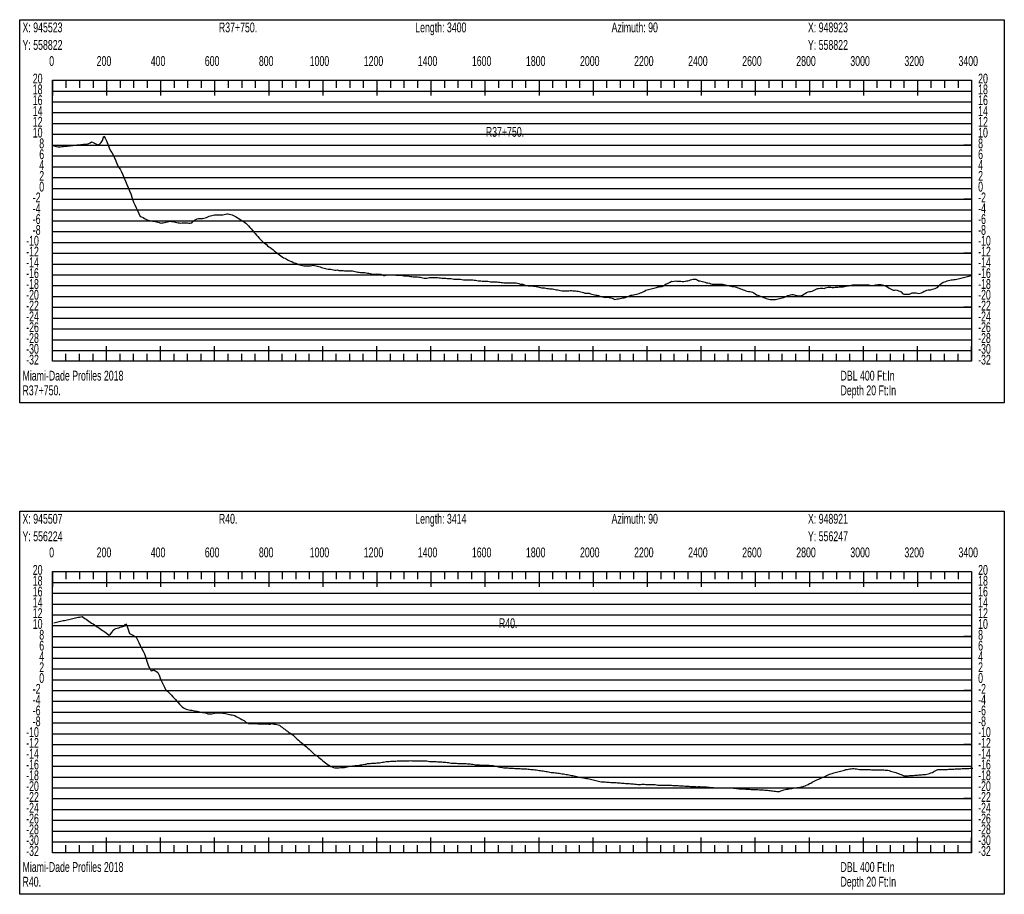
# Model space of a CAD drawing. Header units: feet. Extents: x 1 to 30, y -268 to -1.
# Tile 60 of 94: x 1 to 10, y -91 to -83. Entities that reach past the tile are written whole.
import ezdxf

# ---------------------------------------------------------------- set-up
doc = ezdxf.new("R2010")
doc.units = ezdxf.units.FT
doc.header["$MEASUREMENT"] = 0
doc.layers.add('LABELS', color=7, linetype='Continuous')
doc.layers.add('XSECTION', color=7, linetype='Continuous')

msp = doc.modelspace()

# ---------------------------------------------------------------- linework, layer by layer
at = {"layer": 'XSECTION', "color": 0, "linetype": 'Continuous'}
for points in [[(1, -82.81), (10.106, -82.81), (10.106, -86.355), (1, -86.355), (1, -82.81)], [(1.303, -83.37), (9.803, -83.37), (9.803, -85.97), (1.303, -85.97), (1.303, -83.37)], [(1.303, -83.37), (1.303, -83.511)], [(1.303, -83.37), (1.303, -83.511)], [(1.303, -83.37), (1.303, -83.44)], [(1.303, -83.37), (1.303, -83.44)], [(1.428, -83.37), (1.428, -83.44)], [(1.553, -83.37), (1.553, -83.44)], [(1.678, -83.37), (1.678, -83.44)], [(1.803, -83.37), (1.803, -83.511)], [(1.803, -83.37), (1.803, -83.44)], [(1.928, -83.37), (1.928, -83.44)], [(2.053, -83.37), (2.053, -83.44)], [(2.178, -83.37), (2.178, -83.44)], [(2.303, -83.37), (2.303, -83.511)], [(2.303, -83.37), (2.303, -83.44)], [(2.428, -83.37), (2.428, -83.44)], [(2.553, -83.37), (2.553, -83.44)], [(2.678, -83.37), (2.678, -83.44)], [(2.803, -83.37), (2.803, -83.511)], [(2.803, -83.37), (2.803, -83.44)], [(2.928, -83.37), (2.928, -83.44)], [(3.053, -83.37), (3.053, -83.44)], [(3.178, -83.37), (3.178, -83.44)], [(3.303, -83.37), (3.303, -83.511)], [(3.303, -83.37), (3.303, -83.44)], [(3.428, -83.37), (3.428, -83.44)], [(3.553, -83.37), (3.553, -83.44)], [(3.678, -83.37), (3.678, -83.44)], [(3.803, -83.37), (3.803, -83.511)], [(3.803, -83.37), (3.803, -83.44)], [(3.928, -83.37), (3.928, -83.44)], [(4.053, -83.37), (4.053, -83.44)], [(4.178, -83.37), (4.178, -83.44)], [(4.303, -83.37), (4.303, -83.511)], [(4.303, -83.37), (4.303, -83.44)], [(4.428, -83.37), (4.428, -83.44)], [(4.553, -83.37), (4.553, -83.44)], [(4.678, -83.37), (4.678, -83.44)], [(4.803, -83.37), (4.803, -83.511)], [(4.803, -83.37), (4.803, -83.44)], [(4.928, -83.37), (4.928, -83.44)], [(5.053, -83.37), (5.053, -83.44)], [(5.178, -83.37), (5.178, -83.44)], [(5.303, -83.37), (5.303, -83.511)], [(5.303, -83.37), (5.303, -83.44)], [(5.428, -83.37), (5.428, -83.44)], [(5.553, -83.37), (5.553, -83.44)], [(5.678, -83.37), (5.678, -83.44)], [(5.803, -83.37), (5.803, -83.511)], [(5.803, -83.37), (5.803, -83.44)], [(5.928, -83.37), (5.928, -83.44)], [(6.053, -83.37), (6.053, -83.44)], [(6.178, -83.37), (6.178, -83.44)], [(6.303, -83.37), (6.303, -83.511)], [(6.303, -83.37), (6.303, -83.44)], [(6.428, -83.37), (6.428, -83.44)], [(6.553, -83.37), (6.553, -83.44)], [(6.678, -83.37), (6.678, -83.44)], [(6.803, -83.37), (6.803, -83.511)], [(6.803, -83.37), (6.803, -83.44)], [(6.928, -83.37), (6.928, -83.44)], [(7.053, -83.37), (7.053, -83.44)], [(7.178, -83.37), (7.178, -83.44)], [(7.303, -83.37), (7.303, -83.511)], [(7.303, -83.37), (7.303, -83.44)], [(7.428, -83.37), (7.428, -83.44)], [(7.553, -83.37), (7.553, -83.44)], [(7.678, -83.37), (7.678, -83.44)], [(7.803, -83.37), (7.803, -83.511)], [(7.803, -83.37), (7.803, -83.44)], [(7.928, -83.37), (7.928, -83.44)], [(8.053, -83.37), (8.053, -83.44)], [(8.178, -83.37), (8.178, -83.44)], [(8.303, -83.37), (8.303, -83.511)], [(8.303, -83.37), (8.303, -83.44)], [(8.428, -83.37), (8.428, -83.44)], [(8.553, -83.37), (8.553, -83.44)], [(8.678, -83.37), (8.678, -83.44)], [(8.803, -83.37), (8.803, -83.511)], [(8.803, -83.37), (8.803, -83.44)], [(8.928, -83.37), (8.928, -83.44)], [(9.053, -83.37), (9.053, -83.44)], [(9.178, -83.37), (9.178, -83.44)], [(9.303, -83.37), (9.303, -83.511)], [(9.303, -83.37), (9.303, -83.44)], [(9.428, -83.37), (9.428, -83.44)], [(9.553, -83.37), (9.553, -83.44)], [(9.678, -83.37), (9.678, -83.44)], [(9.803, -83.37), (9.803, -83.511)], [(9.803, -83.37), (9.803, -83.44)], [(1.303, -83.97), (1.373, -83.97)], [(9.803, -83.97), (9.733, -83.97)], [(1.303, -84.47), (1.373, -84.47)], [(9.803, -84.47), (9.733, -84.47)], [(1.303, -84.97), (1.373, -84.97)], [(9.803, -84.97), (9.733, -84.97)], [(1.303, -85.47), (1.373, -85.47)], [(9.803, -85.47), (9.733, -85.47)], [(1.303, -85.97), (1.303, -85.829)], [(1.303, -85.97), (1.303, -85.829)], [(1.803, -85.97), (1.803, -85.829)], [(2.303, -85.97), (2.303, -85.829)], [(2.803, -85.97), (2.803, -85.829)], [(3.303, -85.97), (3.303, -85.829)], [(3.803, -85.97), (3.803, -85.829)], [(4.303, -85.97), (4.303, -85.829)], [(4.803, -85.97), (4.803, -85.829)], [(5.303, -85.97), (5.303, -85.829)], [(5.803, -85.97), (5.803, -85.829)], [(6.303, -85.97), (6.303, -85.829)], [(6.803, -85.97), (6.803, -85.829)], [(7.303, -85.97), (7.303, -85.829)], [(7.803, -85.97), (7.803, -85.829)], [(8.303, -85.97), (8.303, -85.829)], [(8.803, -85.97), (8.803, -85.829)], [(9.303, -85.97), (9.303, -85.829)], [(9.803, -85.97), (9.803, -85.829)], [(1.303, -85.97), (1.303, -85.9)], [(1.303, -85.97), (1.303, -85.9)], [(1.428, -85.97), (1.428, -85.9)], [(1.553, -85.97), (1.553, -85.9)], [(1.678, -85.97), (1.678, -85.9)], [(1.803, -85.97), (1.803, -85.9)], [(1.928, -85.97), (1.928, -85.9)], [(2.053, -85.97), (2.053, -85.9)], [(2.178, -85.97), (2.178, -85.9)], [(2.303, -85.97), (2.303, -85.9)], [(2.428, -85.97), (2.428, -85.9)], [(2.553, -85.97), (2.553, -85.9)], [(2.678, -85.97), (2.678, -85.9)], [(2.803, -85.97), (2.803, -85.9)], [(2.928, -85.97), (2.928, -85.9)], [(3.053, -85.97), (3.053, -85.9)], [(3.178, -85.97), (3.178, -85.9)], [(3.303, -85.97), (3.303, -85.9)], [(3.428, -85.97), (3.428, -85.9)], [(3.553, -85.97), (3.553, -85.9)], [(3.678, -85.97), (3.678, -85.9)], [(3.803, -85.97), (3.803, -85.9)], [(3.928, -85.97), (3.928, -85.9)], [(4.053, -85.97), (4.053, -85.9)], [(4.178, -85.97), (4.178, -85.9)], [(4.303, -85.97), (4.303, -85.9)], [(4.428, -85.97), (4.428, -85.9)], [(4.553, -85.97), (4.553, -85.9)], [(4.678, -85.97), (4.678, -85.9)], [(4.803, -85.97), (4.803, -85.9)], [(4.928, -85.97), (4.928, -85.9)], [(5.053, -85.97), (5.053, -85.9)], [(5.178, -85.97), (5.178, -85.9)], [(5.303, -85.97), (5.303, -85.9)], [(5.428, -85.97), (5.428, -85.9)], [(5.553, -85.97), (5.553, -85.9)], [(5.678, -85.97), (5.678, -85.9)], [(5.803, -85.97), (5.803, -85.9)], [(5.928, -85.97), (5.928, -85.9)], [(6.053, -85.97), (6.053, -85.9)], [(6.178, -85.97), (6.178, -85.9)], [(6.303, -85.97), (6.303, -85.9)], [(6.428, -85.97), (6.428, -85.9)], [(6.553, -85.97), (6.553, -85.9)], [(6.678, -85.97), (6.678, -85.9)], [(6.803, -85.97), (6.803, -85.9)], [(6.928, -85.97), (6.928, -85.9)], [(7.053, -85.97), (7.053, -85.9)], [(7.178, -85.97), (7.178, -85.9)], [(7.303, -85.97), (7.303, -85.9)], [(7.428, -85.97), (7.428, -85.9)], [(7.553, -85.97), (7.553, -85.9)], [(7.678, -85.97), (7.678, -85.9)], [(7.803, -85.97), (7.803, -85.9)], [(7.928, -85.97), (7.928, -85.9)], [(8.053, -85.97), (8.053, -85.9)], [(8.178, -85.97), (8.178, -85.9)], [(8.303, -85.97), (8.303, -85.9)], [(8.428, -85.97), (8.428, -85.9)], [(8.553, -85.97), (8.553, -85.9)], [(8.678, -85.97), (8.678, -85.9)], [(8.803, -85.97), (8.803, -85.9)], [(8.928, -85.97), (8.928, -85.9)], [(9.053, -85.97), (9.053, -85.9)], [(9.178, -85.97), (9.178, -85.9)], [(9.303, -85.97), (9.303, -85.9)], [(9.428, -85.97), (9.428, -85.9)], [(9.553, -85.97), (9.553, -85.9)], [(9.678, -85.97), (9.678, -85.9)], [(9.803, -85.97), (9.803, -85.9)], [(1, -87.355), (10.106, -87.355), (10.106, -90.9), (1, -90.9), (1, -87.355)], [(1.303, -87.915), (9.803, -87.915), (9.803, -90.515), (1.303, -90.515), (1.303, -87.915)], [(1.303, -87.915), (1.303, -88.056)], [(1.303, -87.915), (1.303, -88.056)], [(1.303, -87.915), (1.303, -87.985)], [(1.303, -87.915), (1.303, -87.985)], [(1.428, -87.915), (1.428, -87.985)], [(1.553, -87.915), (1.553, -87.985)], [(1.678, -87.915), (1.678, -87.985)], [(1.803, -87.915), (1.803, -88.056)], [(1.803, -87.915), (1.803, -87.985)], [(1.928, -87.915), (1.928, -87.985)], [(2.053, -87.915), (2.053, -87.985)], [(2.178, -87.915), (2.178, -87.985)], [(2.303, -87.915), (2.303, -88.056)], [(2.303, -87.915), (2.303, -87.985)], [(2.428, -87.915), (2.428, -87.985)], [(2.553, -87.915), (2.553, -87.985)], [(2.678, -87.915), (2.678, -87.985)], [(2.803, -87.915), (2.803, -88.056)], [(2.803, -87.915), (2.803, -87.985)], [(2.928, -87.915), (2.928, -87.985)], [(3.053, -87.915), (3.053, -87.985)], [(3.178, -87.915), (3.178, -87.985)], [(3.303, -87.915), (3.303, -88.056)], [(3.303, -87.915), (3.303, -87.985)], [(3.428, -87.915), (3.428, -87.985)], [(3.553, -87.915), (3.553, -87.985)], [(3.678, -87.915), (3.678, -87.985)], [(3.803, -87.915), (3.803, -88.056)], [(3.803, -87.915), (3.803, -87.985)], [(3.928, -87.915), (3.928, -87.985)], [(4.053, -87.915), (4.053, -87.985)], [(4.178, -87.915), (4.178, -87.985)], [(4.303, -87.915), (4.303, -88.056)], [(4.303, -87.915), (4.303, -87.985)], [(4.428, -87.915), (4.428, -87.985)], [(4.553, -87.915), (4.553, -87.985)], [(4.678, -87.915), (4.678, -87.985)], [(4.803, -87.915), (4.803, -88.056)], [(4.803, -87.915), (4.803, -87.985)], [(4.928, -87.915), (4.928, -87.985)], [(5.053, -87.915), (5.053, -87.985)], [(5.178, -87.915), (5.178, -87.985)], [(5.303, -87.915), (5.303, -88.056)], [(5.303, -87.915), (5.303, -87.985)], [(5.428, -87.915), (5.428, -87.985)], [(5.553, -87.915), (5.553, -87.985)], [(5.678, -87.915), (5.678, -87.985)], [(5.803, -87.915), (5.803, -88.056)], [(5.803, -87.915), (5.803, -87.985)], [(5.928, -87.915), (5.928, -87.985)], [(6.053, -87.915), (6.053, -87.985)], [(6.178, -87.915), (6.178, -87.985)], [(6.303, -87.915), (6.303, -88.056)], [(6.303, -87.915), (6.303, -87.985)], [(6.428, -87.915), (6.428, -87.985)], [(6.553, -87.915), (6.553, -87.985)], [(6.678, -87.915), (6.678, -87.985)], [(6.803, -87.915), (6.803, -88.056)], [(6.803, -87.915), (6.803, -87.985)], [(6.928, -87.915), (6.928, -87.985)], [(7.053, -87.915), (7.053, -87.985)], [(7.178, -87.915), (7.178, -87.985)], [(7.303, -87.915), (7.303, -88.056)], [(7.303, -87.915), (7.303, -87.985)], [(7.428, -87.915), (7.428, -87.985)], [(7.553, -87.915), (7.553, -87.985)], [(7.678, -87.915), (7.678, -87.985)], [(7.803, -87.915), (7.803, -88.056)], [(7.803, -87.915), (7.803, -87.985)], [(7.928, -87.915), (7.928, -87.985)], [(8.053, -87.915), (8.053, -87.985)], [(8.178, -87.915), (8.178, -87.985)], [(8.303, -87.915), (8.303, -88.056)], [(8.303, -87.915), (8.303, -87.985)], [(8.428, -87.915), (8.428, -87.985)], [(8.553, -87.915), (8.553, -87.985)], [(8.678, -87.915), (8.678, -87.985)], [(8.803, -87.915), (8.803, -88.056)], [(8.803, -87.915), (8.803, -87.985)], [(8.928, -87.915), (8.928, -87.985)], [(9.053, -87.915), (9.053, -87.985)], [(9.178, -87.915), (9.178, -87.985)], [(9.303, -87.915), (9.303, -88.056)], [(9.303, -87.915), (9.303, -87.985)], [(9.428, -87.915), (9.428, -87.985)], [(9.553, -87.915), (9.553, -87.985)], [(9.678, -87.915), (9.678, -87.985)], [(9.803, -87.915), (9.803, -88.056)], [(9.803, -87.915), (9.803, -87.985)], [(1.303, -88.515), (1.373, -88.515)], [(9.803, -88.515), (9.733, -88.515)], [(1.303, -89.015), (1.373, -89.015)], [(9.803, -89.015), (9.733, -89.015)], [(1.303, -89.515), (1.373, -89.515)], [(9.803, -89.515), (9.733, -89.515)], [(1.303, -90.015), (1.373, -90.015)], [(9.803, -90.015), (9.733, -90.015)], [(1.303, -90.515), (1.303, -90.374)], [(1.303, -90.515), (1.303, -90.374)], [(1.803, -90.515), (1.803, -90.374)], [(2.303, -90.515), (2.303, -90.374)], [(2.803, -90.515), (2.803, -90.374)], [(3.303, -90.515), (3.303, -90.374)], [(3.803, -90.515), (3.803, -90.374)], [(4.303, -90.515), (4.303, -90.374)], [(4.803, -90.515), (4.803, -90.374)], [(5.303, -90.515), (5.303, -90.374)], [(5.803, -90.515), (5.803, -90.374)], [(6.303, -90.515), (6.303, -90.374)], [(6.803, -90.515), (6.803, -90.374)], [(7.303, -90.515), (7.303, -90.374)], [(7.803, -90.515), (7.803, -90.374)], [(8.303, -90.515), (8.303, -90.374)], [(8.803, -90.515), (8.803, -90.374)], [(9.303, -90.515), (9.303, -90.374)], [(9.803, -90.515), (9.803, -90.374)], [(1.303, -90.515), (1.303, -90.445)], [(1.303, -90.515), (1.303, -90.445)], [(1.428, -90.515), (1.428, -90.445)], [(1.553, -90.515), (1.553, -90.445)], [(1.678, -90.515), (1.678, -90.445)], [(1.803, -90.515), (1.803, -90.445)], [(1.928, -90.515), (1.928, -90.445)], [(2.053, -90.515), (2.053, -90.445)], [(2.178, -90.515), (2.178, -90.445)], [(2.303, -90.515), (2.303, -90.445)], [(2.428, -90.515), (2.428, -90.445)], [(2.553, -90.515), (2.553, -90.445)], [(2.678, -90.515), (2.678, -90.445)], [(2.803, -90.515), (2.803, -90.445)], [(2.928, -90.515), (2.928, -90.445)], [(3.053, -90.515), (3.053, -90.445)], [(3.178, -90.515), (3.178, -90.445)], [(3.303, -90.515), (3.303, -90.445)], [(3.428, -90.515), (3.428, -90.445)], [(3.553, -90.515), (3.553, -90.445)], [(3.678, -90.515), (3.678, -90.445)], [(3.803, -90.515), (3.803, -90.445)], [(3.928, -90.515), (3.928, -90.445)], [(4.053, -90.515), (4.053, -90.445)], [(4.178, -90.515), (4.178, -90.445)], [(4.303, -90.515), (4.303, -90.445)], [(4.428, -90.515), (4.428, -90.445)], [(4.553, -90.515), (4.553, -90.445)], [(4.678, -90.515), (4.678, -90.445)], [(4.803, -90.515), (4.803, -90.445)], [(4.928, -90.515), (4.928, -90.445)], [(5.053, -90.515), (5.053, -90.445)], [(5.178, -90.515), (5.178, -90.445)], [(5.303, -90.515), (5.303, -90.445)], [(5.428, -90.515), (5.428, -90.445)], [(5.553, -90.515), (5.553, -90.445)], [(5.678, -90.515), (5.678, -90.445)], [(5.803, -90.515), (5.803, -90.445)], [(5.928, -90.515), (5.928, -90.445)], [(6.053, -90.515), (6.053, -90.445)], [(6.178, -90.515), (6.178, -90.445)], [(6.303, -90.515), (6.303, -90.445)], [(6.428, -90.515), (6.428, -90.445)], [(6.553, -90.515), (6.553, -90.445)], [(6.678, -90.515), (6.678, -90.445)], [(6.803, -90.515), (6.803, -90.445)], [(6.928, -90.515), (6.928, -90.445)], [(7.053, -90.515), (7.053, -90.445)], [(7.178, -90.515), (7.178, -90.445)], [(7.303, -90.515), (7.303, -90.445)], [(7.428, -90.515), (7.428, -90.445)], [(7.553, -90.515), (7.553, -90.445)], [(7.678, -90.515), (7.678, -90.445)], [(7.803, -90.515), (7.803, -90.445)], [(7.928, -90.515), (7.928, -90.445)], [(8.053, -90.515), (8.053, -90.445)], [(8.178, -90.515), (8.178, -90.445)], [(8.303, -90.515), (8.303, -90.445)], [(8.428, -90.515), (8.428, -90.445)], [(8.553, -90.515), (8.553, -90.445)], [(8.678, -90.515), (8.678, -90.445)], [(8.803, -90.515), (8.803, -90.445)], [(8.928, -90.515), (8.928, -90.445)], [(9.053, -90.515), (9.053, -90.445)], [(9.178, -90.515), (9.178, -90.445)], [(9.303, -90.515), (9.303, -90.445)], [(9.428, -90.515), (9.428, -90.445)], [(9.553, -90.515), (9.553, -90.445)], [(9.678, -90.515), (9.678, -90.445)], [(9.803, -90.515), (9.803, -90.445)]]:
    msp.add_lwpolyline(points, dxfattribs=at)
at = {"layer": 'XSECTION', "color": 0}
for points in [[(1.303, -83.47), (9.803, -83.47)], [(1.303, -83.57), (9.803, -83.57)], [(1.303, -83.67), (9.803, -83.67)], [(1.303, -83.77), (9.803, -83.77)], [(1.303, -83.87), (9.803, -83.87)], [(1.303, -83.97), (9.803, -83.97)], [(1.303, -84.07), (9.803, -84.07)], [(1.303, -84.17), (9.803, -84.17)], [(1.303, -84.27), (9.803, -84.27)], [(1.303, -84.37), (9.803, -84.37)], [(1.303, -84.47), (9.803, -84.47)], [(1.303, -84.57), (9.803, -84.57)], [(1.303, -84.67), (9.803, -84.67)], [(1.303, -84.77), (9.803, -84.77)], [(1.303, -84.87), (9.803, -84.87)], [(1.303, -84.97), (9.803, -84.97)], [(1.303, -85.07), (9.803, -85.07)], [(1.303, -85.17), (9.803, -85.17)], [(1.303, -85.27), (9.803, -85.27)], [(1.303, -85.37), (9.803, -85.37)], [(1.303, -85.47), (9.803, -85.47)], [(1.303, -85.57), (9.803, -85.57)], [(1.303, -85.67), (9.803, -85.67)], [(1.303, -85.77), (9.803, -85.77)], [(1.303, -85.87), (9.803, -85.87)], [(1.303, -88.015), (9.803, -88.015)], [(1.303, -88.115), (9.803, -88.115)], [(1.303, -88.215), (9.803, -88.215)], [(1.303, -88.315), (9.803, -88.315)], [(1.303, -88.415), (9.803, -88.415)], [(1.303, -88.515), (9.803, -88.515)], [(1.303, -88.615), (9.803, -88.615)], [(1.303, -88.715), (9.803, -88.715)], [(1.303, -88.815), (9.803, -88.815)], [(1.303, -88.915), (9.803, -88.915)], [(1.303, -89.015), (9.803, -89.015)], [(1.303, -89.115), (9.803, -89.115)], [(1.303, -89.215), (9.803, -89.215)], [(1.303, -89.315), (9.803, -89.315)], [(1.303, -89.415), (9.803, -89.415)], [(1.303, -89.515), (9.803, -89.515)], [(1.303, -89.615), (9.803, -89.615)], [(1.303, -89.715), (9.803, -89.715)], [(1.303, -89.815), (9.803, -89.815)], [(1.303, -89.915), (9.803, -89.915)], [(1.303, -90.015), (9.803, -90.015)], [(1.303, -90.115), (9.803, -90.115)], [(1.303, -90.215), (9.803, -90.215)], [(1.303, -90.315), (9.803, -90.315)], [(1.303, -90.415), (9.803, -90.415)]]:
    msp.add_lwpolyline(points, dxfattribs=at)
at = {"layer": 'XSECTION', "color": 5, "linetype": 'Continuous'}
for points in [[(1.303, -83.972), (1.3155, -83.9755), (1.328, -83.9795), (1.3405, -83.9835), (1.353, -83.9875), (1.3655, -83.9865), (1.378, -83.985), (1.3905, -83.9835), (1.403, -83.9825), (1.4155, -83.981), (1.428, -83.9795), (1.4405, -83.9785), (1.453, -83.977), (1.4655, -83.976), (1.478, -83.9745), (1.4905, -83.973), (1.503, -83.972), (1.5155, -83.9705), (1.528, -83.969), (1.5405, -83.968), (1.553, -83.9665), (1.5655, -83.965), (1.578, -83.964), (1.5905, -83.9625), (1.603, -83.961), (1.6155, -83.96), (1.628, -83.9585), (1.6405, -83.9565), (1.653, -83.9485), (1.6655, -83.9405), (1.678, -83.946), (1.6905, -83.952), (1.703, -83.9575), (1.7155, -83.9635), (1.728, -83.969), (1.7405, -83.959), (1.753, -83.9465), (1.7655, -83.928), (1.778, -83.887), (1.7905, -83.9045), (1.803, -83.9305), (1.8155, -83.9625), (1.828, -83.994), (1.8405, -84.022), (1.853, -84.038), (1.8655, -84.0615), (1.878, -84.0885), (1.8905, -84.117), (1.903, -84.1495), (1.9155, -84.1775), (1.928, -84.1925), (1.9405, -84.2165), (1.953, -84.2455), (1.9655, -84.275), (1.978, -84.304), (1.9905, -84.333), (2.003, -84.3625), (2.0155, -84.3915), (2.028, -84.4205), (2.0405, -84.461), (2.053, -84.497), (2.0655, -84.5235), (2.078, -84.5495), (2.0905, -84.576), (2.103, -84.6025), (2.1155, -84.629), (2.128, -84.6345), (2.1405, -84.6395), (2.153, -84.6475), (2.1655, -84.655), (2.178, -84.661), (2.1905, -84.6645), (2.203, -84.668), (2.2155, -84.6715), (2.228, -84.673), (2.2405, -84.675), (2.253, -84.6765), (2.2655, -84.6785), (2.278, -84.683), (2.2905, -84.687), (2.303, -84.691), (2.3155, -84.6905), (2.328, -84.689), (2.3405, -84.686), (2.353, -84.683), (2.3655, -84.6805), (2.378, -84.6775), (2.3905, -84.6745), (2.403, -84.6755), (2.4155, -84.678), (2.428, -84.6805), (2.4405, -84.683), (2.453, -84.6855), (2.4655, -84.688), (2.478, -84.6905), (2.4905, -84.693), (2.503, -84.689), (2.5155, -84.688), (2.528, -84.688), (2.5405, -84.6885), (2.553, -84.689), (2.5655, -84.692), (2.578, -84.692), (2.5905, -84.6885), (2.603, -84.6745), (2.6155, -84.6655), (2.628, -84.6575), (2.6405, -84.6525), (2.653, -84.65), (2.6655, -84.65), (2.678, -84.65), (2.6905, -84.6495), (2.703, -84.646), (2.7155, -84.642), (2.728, -84.6385), (2.7405, -84.6325), (2.753, -84.6275), (2.7655, -84.624), (2.778, -84.6215), (2.7905, -84.6185), (2.803, -84.616), (2.8155, -84.615), (2.828, -84.615), (2.8405, -84.615), (2.853, -84.6155), (2.8655, -84.6155), (2.878, -84.6155), (2.8905, -84.613), (2.903, -84.6095), (2.9155, -84.606), (2.928, -84.606), (2.9405, -84.6095), (2.953, -84.6125), (2.9655, -84.616), (2.978, -84.622), (2.9905, -84.6285), (3.003, -84.6345), (3.0155, -84.6415), (3.028, -84.649), (3.0405, -84.6575), (3.053, -84.666), (3.0655, -84.6745), (3.078, -84.6835), (3.0905, -84.692), (3.103, -84.7045), (3.1155, -84.7175), (3.128, -84.7315), (3.1405, -84.7455), (3.153, -84.76), (3.1655, -84.774), (3.178, -84.788), (3.1905, -84.802), (3.203, -84.8165), (3.2155, -84.8305), (3.228, -84.8445), (3.2405, -84.857), (3.253, -84.867), (3.2655, -84.877), (3.278, -84.8865), (3.2905, -84.902), (3.303, -84.9105), (3.3155, -84.9185), (3.328, -84.9265), (3.3405, -84.9365), (3.353, -84.9465), (3.3655, -84.956), (3.378, -84.9655), (3.3905, -84.976), (3.403, -84.9865), (3.4155, -84.9935), (3.428, -85.003), (3.4405, -85.012), (3.453, -85.015), (3.4655, -85.022), (3.478, -85.0315), (3.4905, -85.0385), (3.503, -85.0435), (3.5155, -85.048), (3.528, -85.055), (3.5405, -85.0585), (3.553, -85.0625), (3.5655, -85.0695), (3.578, -85.0735), (3.5905, -85.077), (3.603, -85.0805), (3.6155, -85.084), (3.628, -85.0855), (3.6405, -85.0855), (3.653, -85.0855), (3.6655, -85.0855), (3.678, -85.0855), (3.6905, -85.0855), (3.703, -85.0845), (3.7155, -85.081), (3.728, -85.084), (3.7405, -85.087), (3.753, -85.0905), (3.7655, -85.094), (3.778, -85.0975), (3.7905, -85.101), (3.803, -85.1045), (3.8155, -85.1075), (3.828, -85.111), (3.8405, -85.114), (3.853, -85.1175), (3.8655, -85.119), (3.878, -85.119), (3.8905, -85.1215), (3.903, -85.1245), (3.9155, -85.128), (3.928, -85.1255), (3.9405, -85.125), (3.953, -85.1285), (3.9655, -85.129), (3.978, -85.1295), (3.9905, -85.1305), (4.003, -85.1315), (4.0155, -85.1325), (4.028, -85.1335), (4.0405, -85.134), (4.053, -85.134), (4.0655, -85.134), (4.078, -85.134), (4.0905, -85.1355), (4.103, -85.1385), (4.1155, -85.142), (4.128, -85.144), (4.1405, -85.144), (4.153, -85.147), (4.1655, -85.149), (4.178, -85.149), (4.1905, -85.1495), (4.203, -85.1515), (4.2155, -85.1545), (4.228, -85.156), (4.2405, -85.158), (4.253, -85.1595), (4.2655, -85.163), (4.278, -85.1645), (4.2905, -85.1645), (4.303, -85.1605), (4.3155, -85.1625), (4.328, -85.165), (4.3405, -85.165), (4.353, -85.1695), (4.3655, -85.175), (4.378, -85.175), (4.3905, -85.174), (4.403, -85.1715), (4.4155, -85.1695), (4.428, -85.1695), (4.4405, -85.17), (4.453, -85.1705), (4.4655, -85.1715), (4.478, -85.172), (4.4905, -85.1725), (4.503, -85.1735), (4.5155, -85.174), (4.528, -85.1745), (4.5405, -85.1755), (4.553, -85.1785), (4.5655, -85.1805), (4.578, -85.18), (4.5905, -85.18), (4.603, -85.1835), (4.6155, -85.185), (4.628, -85.185), (4.6405, -85.188), (4.653, -85.19), (4.6655, -85.19), (4.678, -85.19), (4.6905, -85.191), (4.703, -85.193), (4.7155, -85.1945), (4.728, -85.197), (4.7405, -85.2), (4.753, -85.2), (4.7655, -85.2), (4.778, -85.199), (4.7905, -85.1955), (4.803, -85.1955), (4.8155, -85.1955), (4.828, -85.1955), (4.8405, -85.195), (4.853, -85.195), (4.8655, -85.1955), (4.878, -85.197), (4.8905, -85.199), (4.903, -85.2), (4.9155, -85.2), (4.928, -85.201), (4.9405, -85.2015), (4.953, -85.2025), (4.9655, -85.2035), (4.978, -85.204), (4.9905, -85.205), (5.003, -85.208), (5.0155, -85.21), (5.028, -85.21), (5.0405, -85.21), (5.053, -85.21), (5.0655, -85.21), (5.078, -85.21), (5.0905, -85.2125), (5.103, -85.215), (5.1155, -85.215), (5.128, -85.215), (5.1405, -85.215), (5.153, -85.215), (5.1655, -85.215), (5.178, -85.215), (5.1905, -85.215), (5.203, -85.2185), (5.2155, -85.22), (5.228, -85.221), (5.2405, -85.2245), (5.253, -85.225), (5.2655, -85.2265), (5.278, -85.23), (5.2905, -85.23), (5.303, -85.23), (5.3155, -85.23), (5.328, -85.23), (5.3405, -85.233), (5.353, -85.235), (5.3655, -85.2355), (5.378, -85.236), (5.3905, -85.236), (5.403, -85.236), (5.4155, -85.2355), (5.428, -85.2375), (5.4405, -85.239), (5.453, -85.2405), (5.4655, -85.242), (5.478, -85.2425), (5.4905, -85.2435), (5.503, -85.244), (5.5155, -85.245), (5.528, -85.245), (5.5405, -85.245), (5.553, -85.245), (5.5655, -85.245), (5.578, -85.245), (5.5905, -85.2455), (5.603, -85.2485), (5.6155, -85.2515), (5.628, -85.255), (5.6405, -85.2555), (5.653, -85.2575), (5.6655, -85.261), (5.678, -85.2645), (5.6905, -85.2675), (5.703, -85.2705), (5.7155, -85.2705), (5.728, -85.2705), (5.7405, -85.2715), (5.753, -85.275), (5.7655, -85.2755), (5.778, -85.2775), (5.7905, -85.281), (5.803, -85.284), (5.8155, -85.2875), (5.828, -85.29), (5.8405, -85.29), (5.853, -85.2915), (5.8655, -85.2935), (5.878, -85.295), (5.8905, -85.297), (5.903, -85.2985), (5.9155, -85.2995), (5.928, -85.2995), (5.9405, -85.3025), (5.953, -85.306), (5.9655, -85.3095), (5.978, -85.3095), (5.9905, -85.3115), (6.003, -85.3145), (6.0155, -85.318), (6.028, -85.3195), (6.0405, -85.3195), (6.053, -85.3195), (6.0655, -85.3195), (6.078, -85.318), (6.0905, -85.3145), (6.103, -85.3145), (6.1155, -85.317), (6.128, -85.3195), (6.1405, -85.3195), (6.153, -85.32), (6.1655, -85.321), (6.178, -85.3245), (6.1905, -85.328), (6.203, -85.331), (6.2155, -85.334), (6.228, -85.3395), (6.2405, -85.339), (6.253, -85.339), (6.2655, -85.341), (6.278, -85.3445), (6.2905, -85.348), (6.303, -85.3515), (6.3155, -85.355), (6.328, -85.358), (6.3405, -85.3595), (6.353, -85.3625), (6.3655, -85.366), (6.378, -85.3695), (6.3905, -85.373), (6.403, -85.376), (6.4155, -85.3795), (6.428, -85.3755), (6.4405, -85.377), (6.453, -85.3805), (6.4655, -85.384), (6.478, -85.387), (6.4905, -85.3915), (6.503, -85.398), (6.5155, -85.3955), (6.528, -85.3935), (6.5405, -85.393), (6.553, -85.3895), (6.5655, -85.387), (6.578, -85.384), (6.5905, -85.384), (6.603, -85.38), (6.6155, -85.3735), (6.628, -85.37), (6.6405, -85.3635), (6.653, -85.3595), (6.6655, -85.3595), (6.678, -85.3565), (6.6905, -85.353), (6.703, -85.3495), (6.7155, -85.346), (6.728, -85.3415), (6.7405, -85.335), (6.753, -85.332), (6.7655, -85.3265), (6.778, -85.32), (6.7905, -85.312), (6.803, -85.3085), (6.8155, -85.3055), (6.828, -85.302), (6.8405, -85.3), (6.853, -85.2965), (6.8655, -85.293), (6.878, -85.2895), (6.8905, -85.2865), (6.903, -85.2825), (6.9155, -85.28), (6.928, -85.278), (6.9405, -85.278), (6.953, -85.2715), (6.9655, -85.2625), (6.978, -85.2535), (6.9905, -85.25), (7.003, -85.244), (7.0155, -85.237), (7.028, -85.2295), (7.0405, -85.233), (7.053, -85.2295), (7.0655, -85.225), (7.078, -85.2285), (7.0905, -85.2285), (7.103, -85.2285), (7.1155, -85.2285), (7.128, -85.2305), (7.1405, -85.2315), (7.153, -85.228), (7.1655, -85.227), (7.178, -85.225), (7.1905, -85.221), (7.203, -85.2175), (7.2155, -85.214), (7.228, -85.211), (7.2405, -85.2105), (7.253, -85.21), (7.2655, -85.216), (7.278, -85.2245), (7.2905, -85.227), (7.303, -85.2295), (7.3155, -85.2325), (7.328, -85.236), (7.3405, -85.239), (7.353, -85.2425), (7.3655, -85.2455), (7.378, -85.2485), (7.3905, -85.252), (7.403, -85.255), (7.4155, -85.2555), (7.428, -85.2555), (7.4405, -85.2555), (7.453, -85.2555), (7.4655, -85.255), (7.478, -85.255), (7.4905, -85.255), (7.503, -85.2565), (7.5155, -85.2585), (7.528, -85.261), (7.5405, -85.2645), (7.553, -85.268), (7.5655, -85.271), (7.578, -85.2755), (7.5905, -85.2765), (7.603, -85.278), (7.6155, -85.2795), (7.628, -85.283), (7.6405, -85.2905), (7.653, -85.294), (7.6655, -85.298), (7.678, -85.303), (7.6905, -85.3075), (7.703, -85.312), (7.7155, -85.3165), (7.728, -85.321), (7.7405, -85.3245), (7.753, -85.325), (7.7655, -85.326), (7.778, -85.3305), (7.7905, -85.336), (7.803, -85.346), (7.8155, -85.3545), (7.828, -85.359), (7.8405, -85.3635), (7.853, -85.369), (7.8655, -85.3745), (7.878, -85.379), (7.8905, -85.384), (7.903, -85.3885), (7.9155, -85.392), (7.928, -85.395), (7.9405, -85.398), (7.953, -85.3985), (7.9655, -85.3985), (7.978, -85.3985), (7.9905, -85.399), (8.003, -85.396), (8.0155, -85.392), (8.028, -85.3885), (8.0405, -85.386), (8.053, -85.383), (8.0655, -85.3805), (8.078, -85.3745), (8.0905, -85.368), (8.103, -85.3625), (8.1155, -85.3575), (8.128, -85.354), (8.1405, -85.3515), (8.153, -85.351), (8.1655, -85.356), (8.178, -85.3605), (8.1905, -85.362), (8.203, -85.364), (8.2155, -85.364), (8.228, -85.3615), (8.2405, -85.3575), (8.253, -85.35), (8.2655, -85.3425), (8.278, -85.3345), (8.2905, -85.3265), (8.303, -85.3255), (8.3155, -85.3255), (8.328, -85.3215), (8.3405, -85.3145), (8.353, -85.309), (8.3655, -85.303), (8.378, -85.2975), (8.3905, -85.295), (8.403, -85.2935), (8.4155, -85.292), (8.428, -85.2945), (8.4405, -85.2955), (8.453, -85.2915), (8.4655, -85.288), (8.478, -85.2855), (8.4905, -85.283), (8.503, -85.284), (8.5155, -85.2865), (8.528, -85.2865), (8.5405, -85.2855), (8.553, -85.284), (8.5655, -85.283), (8.578, -85.282), (8.5905, -85.282), (8.603, -85.282), (8.6155, -85.2795), (8.628, -85.2775), (8.6405, -85.275), (8.653, -85.2725), (8.6655, -85.2705), (8.678, -85.269), (8.6905, -85.2665), (8.703, -85.2635), (8.7155, -85.2625), (8.728, -85.262), (8.7405, -85.262), (8.753, -85.262), (8.7655, -85.262), (8.778, -85.2615), (8.7905, -85.2615), (8.803, -85.2615), (8.8155, -85.2615), (8.828, -85.2615), (8.8405, -85.2615), (8.853, -85.262), (8.8655, -85.2655), (8.878, -85.2695), (8.8905, -85.268), (8.903, -85.265), (8.9155, -85.2635), (8.928, -85.2615), (8.9405, -85.26), (8.953, -85.26), (8.9655, -85.26), (8.978, -85.262), (8.9905, -85.2645), (9.003, -85.2695), (9.0155, -85.2765), (9.028, -85.284), (9.0405, -85.292), (9.053, -85.3), (9.0655, -85.306), (9.078, -85.3115), (9.0905, -85.313), (9.103, -85.31), (9.1155, -85.3115), (9.128, -85.3165), (9.1405, -85.321), (9.153, -85.328), (9.1655, -85.3415), (9.178, -85.348), (9.1905, -85.348), (9.203, -85.348), (9.2155, -85.348), (9.228, -85.3475), (9.2405, -85.3435), (9.253, -85.338), (9.2655, -85.338), (9.278, -85.338), (9.2905, -85.338), (9.303, -85.34), (9.3155, -85.343), (9.328, -85.3405), (9.3405, -85.338), (9.353, -85.3305), (9.3655, -85.3225), (9.378, -85.3165), (9.3905, -85.312), (9.403, -85.308), (9.4155, -85.308), (9.428, -85.308), (9.4405, -85.304), (9.453, -85.3005), (9.4655, -85.296), (9.478, -85.2915), (9.4905, -85.284), (9.503, -85.269), (9.5155, -85.256), (9.528, -85.246), (9.5405, -85.237), (9.553, -85.2345), (9.5655, -85.2315), (9.578, -85.2265), (9.5905, -85.222), (9.603, -85.22), (9.6155, -85.217), (9.628, -85.2155), (9.6405, -85.2135), (9.653, -85.212), (9.6655, -85.2095), (9.678, -85.206), (9.6905, -85.203), (9.703, -85.2), (9.7155, -85.197), (9.728, -85.194), (9.7405, -85.191), (9.753, -85.188), (9.7655, -85.185), (9.778, -85.182), (9.7905, -85.179), (9.803, -85.176)], [(1.316, -88.388), (1.328, -88.3855), (1.3405, -88.3825), (1.353, -88.38), (1.3655, -88.377), (1.378, -88.3745), (1.3905, -88.3715), (1.403, -88.3685), (1.4155, -88.366), (1.428, -88.363), (1.4405, -88.3605), (1.453, -88.3575), (1.4655, -88.3545), (1.478, -88.352), (1.4905, -88.349), (1.503, -88.3465), (1.5155, -88.3435), (1.528, -88.341), (1.5405, -88.338), (1.553, -88.335), (1.5655, -88.3325), (1.578, -88.331), (1.5905, -88.3395), (1.603, -88.348), (1.6155, -88.3565), (1.628, -88.365), (1.6405, -88.374), (1.653, -88.3825), (1.6655, -88.391), (1.678, -88.3995), (1.6905, -88.408), (1.703, -88.4165), (1.7155, -88.425), (1.728, -88.4335), (1.7405, -88.442), (1.753, -88.4505), (1.7655, -88.459), (1.778, -88.4675), (1.7905, -88.476), (1.803, -88.485), (1.8155, -88.4935), (1.828, -88.502), (1.8405, -88.4935), (1.853, -88.4785), (1.8655, -88.456), (1.878, -88.446), (1.8905, -88.442), (1.903, -88.438), (1.9155, -88.434), (1.928, -88.43), (1.9405, -88.426), (1.953, -88.422), (1.9655, -88.4185), (1.978, -88.397), (1.9905, -88.413), (2.003, -88.4505), (2.0155, -88.4885), (2.028, -88.4945), (2.0405, -88.4995), (2.053, -88.507), (2.0655, -88.514), (2.078, -88.5215), (2.0905, -88.5465), (2.103, -88.572), (2.1155, -88.598), (2.128, -88.624), (2.1405, -88.65), (2.153, -88.6755), (2.1655, -88.7115), (2.178, -88.752), (2.1905, -88.791), (2.203, -88.8115), (2.2155, -88.832), (2.228, -88.83), (2.2405, -88.824), (2.253, -88.8315), (2.2655, -88.8395), (2.278, -88.847), (2.2905, -88.8735), (2.303, -88.9095), (2.3155, -88.935), (2.328, -88.96), (2.3405, -88.9855), (2.353, -89.0105), (2.3655, -89.02), (2.378, -89.032), (2.3905, -89.0455), (2.403, -89.059), (2.4155, -89.0725), (2.428, -89.086), (2.4405, -89.0995), (2.453, -89.113), (2.4655, -89.1265), (2.478, -89.14), (2.4905, -89.1535), (2.503, -89.167), (2.5155, -89.1745), (2.528, -89.18), (2.5405, -89.186), (2.553, -89.1915), (2.5655, -89.1945), (2.578, -89.196), (2.5905, -89.1975), (2.603, -89.1995), (2.6155, -89.2025), (2.628, -89.206), (2.6405, -89.207), (2.653, -89.208), (2.6655, -89.211), (2.678, -89.214), (2.6905, -89.217), (2.703, -89.2195), (2.7155, -89.2225), (2.728, -89.226), (2.7405, -89.2295), (2.753, -89.23), (2.7655, -89.23), (2.778, -89.23), (2.7905, -89.2275), (2.803, -89.225), (2.8155, -89.222), (2.828, -89.22), (2.8405, -89.22), (2.853, -89.22), (2.8655, -89.221), (2.878, -89.2235), (2.8905, -89.226), (2.903, -89.2285), (2.9155, -89.231), (2.928, -89.2335), (2.9405, -89.236), (2.953, -89.2385), (2.9655, -89.2405), (2.978, -89.243), (2.9905, -89.247), (3.003, -89.2545), (3.0155, -89.2615), (3.028, -89.2685), (3.0405, -89.275), (3.053, -89.282), (3.0655, -89.289), (3.078, -89.2965), (3.0905, -89.3065), (3.103, -89.3145), (3.1155, -89.3195), (3.128, -89.32), (3.1405, -89.32), (3.153, -89.3205), (3.1655, -89.321), (3.178, -89.321), (3.1905, -89.3215), (3.203, -89.322), (3.2155, -89.322), (3.228, -89.3225), (3.2405, -89.323), (3.253, -89.3235), (3.2655, -89.3235), (3.278, -89.324), (3.2905, -89.3245), (3.303, -89.325), (3.3155, -89.325), (3.328, -89.3215), (3.3405, -89.323), (3.353, -89.325), (3.3655, -89.3265), (3.378, -89.3295), (3.3905, -89.333), (3.403, -89.337), (3.4155, -89.3465), (3.428, -89.3555), (3.4405, -89.365), (3.453, -89.374), (3.4655, -89.3835), (3.478, -89.3925), (3.4905, -89.402), (3.503, -89.411), (3.5155, -89.4205), (3.528, -89.4295), (3.5405, -89.4395), (3.553, -89.4515), (3.5655, -89.4655), (3.578, -89.4755), (3.5905, -89.4855), (3.603, -89.4955), (3.6155, -89.506), (3.628, -89.516), (3.6405, -89.526), (3.653, -89.536), (3.6655, -89.5475), (3.678, -89.559), (3.6905, -89.5705), (3.703, -89.582), (3.7155, -89.5955), (3.728, -89.6065), (3.7405, -89.6135), (3.753, -89.6235), (3.7655, -89.634), (3.778, -89.6445), (3.7905, -89.6545), (3.803, -89.6645), (3.8155, -89.6745), (3.828, -89.6845), (3.8405, -89.6945), (3.853, -89.703), (3.8655, -89.71), (3.878, -89.717), (3.8905, -89.722), (3.903, -89.7255), (3.9155, -89.729), (3.928, -89.73), (3.9405, -89.73), (3.953, -89.729), (3.9655, -89.7275), (3.978, -89.727), (3.9905, -89.726), (4.003, -89.7255), (4.0155, -89.7225), (4.028, -89.7195), (4.0405, -89.7175), (4.053, -89.716), (4.0655, -89.7145), (4.078, -89.7125), (4.0905, -89.711), (4.103, -89.71), (4.1155, -89.71), (4.128, -89.7075), (4.1405, -89.7055), (4.153, -89.7035), (4.1655, -89.701), (4.178, -89.699), (4.1905, -89.697), (4.203, -89.695), (4.2155, -89.691), (4.228, -89.6895), (4.2405, -89.6885), (4.253, -89.688), (4.2655, -89.687), (4.278, -89.686), (4.2905, -89.6855), (4.303, -89.685), (4.3155, -89.685), (4.328, -89.683), (4.3405, -89.6805), (4.353, -89.6785), (4.3655, -89.6765), (4.378, -89.6745), (4.3905, -89.6725), (4.403, -89.6705), (4.4155, -89.67), (4.428, -89.6695), (4.4405, -89.669), (4.453, -89.6685), (4.4655, -89.6675), (4.478, -89.667), (4.4905, -89.6665), (4.503, -89.6655), (4.5155, -89.665), (4.528, -89.665), (4.5405, -89.665), (4.553, -89.665), (4.5655, -89.665), (4.578, -89.665), (4.5905, -89.665), (4.603, -89.664), (4.6155, -89.663), (4.628, -89.665), (4.6405, -89.665), (4.653, -89.665), (4.6655, -89.665), (4.678, -89.665), (4.6905, -89.665), (4.703, -89.665), (4.7155, -89.665), (4.728, -89.665), (4.7405, -89.665), (4.753, -89.665), (4.7655, -89.665), (4.778, -89.6675), (4.7905, -89.6705), (4.803, -89.671), (4.8155, -89.6715), (4.828, -89.672), (4.8405, -89.6725), (4.853, -89.673), (4.8655, -89.674), (4.878, -89.6745), (4.8905, -89.675), (4.903, -89.6755), (4.9155, -89.6765), (4.928, -89.6775), (4.9405, -89.6785), (4.953, -89.6795), (4.9655, -89.68), (4.978, -89.6835), (4.9905, -89.6855), (5.003, -89.686), (5.0155, -89.687), (5.028, -89.6875), (5.0405, -89.688), (5.053, -89.689), (5.0655, -89.6895), (5.078, -89.69), (5.0905, -89.69), (5.103, -89.69), (5.1155, -89.6905), (5.128, -89.691), (5.1405, -89.692), (5.153, -89.693), (5.1655, -89.694), (5.178, -89.695), (5.1905, -89.697), (5.203, -89.7), (5.2155, -89.701), (5.228, -89.702), (5.2405, -89.7025), (5.253, -89.7035), (5.2655, -89.7045), (5.278, -89.705), (5.2905, -89.705), (5.303, -89.705), (5.3155, -89.705), (5.328, -89.705), (5.3405, -89.7065), (5.353, -89.708), (5.3655, -89.71), (5.378, -89.71), (5.3905, -89.712), (5.403, -89.7155), (5.4155, -89.7185), (5.428, -89.722), (5.4405, -89.725), (5.453, -89.725), (5.4655, -89.7265), (5.478, -89.73), (5.4905, -89.73), (5.503, -89.7305), (5.5155, -89.7315), (5.528, -89.732), (5.5405, -89.733), (5.553, -89.7335), (5.5655, -89.734), (5.578, -89.735), (5.5905, -89.735), (5.603, -89.7355), (5.6155, -89.736), (5.628, -89.737), (5.6405, -89.738), (5.653, -89.7385), (5.6655, -89.74), (5.678, -89.74), (5.6905, -89.74), (5.703, -89.7415), (5.7155, -89.743), (5.728, -89.7445), (5.7405, -89.746), (5.753, -89.747), (5.7655, -89.7485), (5.778, -89.75), (5.7905, -89.752), (5.803, -89.7535), (5.8155, -89.7555), (5.828, -89.7575), (5.8405, -89.759), (5.853, -89.761), (5.8655, -89.763), (5.878, -89.7645), (5.8905, -89.7685), (5.903, -89.77), (5.9155, -89.772), (5.928, -89.7735), (5.9405, -89.7745), (5.953, -89.775), (5.9655, -89.7765), (5.978, -89.7785), (5.9905, -89.7805), (6.003, -89.7825), (6.0155, -89.7845), (6.028, -89.7865), (6.0405, -89.7885), (6.053, -89.7905), (6.0655, -89.7925), (6.078, -89.794), (6.0905, -89.7965), (6.103, -89.7995), (6.1155, -89.8025), (6.128, -89.8055), (6.1405, -89.8085), (6.153, -89.8115), (6.1655, -89.8135), (6.178, -89.816), (6.1905, -89.8185), (6.203, -89.8205), (6.2155, -89.823), (6.228, -89.8255), (6.2405, -89.8275), (6.253, -89.83), (6.2655, -89.8315), (6.278, -89.8355), (6.2905, -89.8385), (6.303, -89.842), (6.3155, -89.8445), (6.328, -89.8475), (6.3405, -89.85), (6.353, -89.853), (6.3655, -89.8555), (6.378, -89.8585), (6.3905, -89.86), (6.403, -89.86), (6.4155, -89.861), (6.428, -89.862), (6.4405, -89.863), (6.453, -89.8635), (6.4655, -89.8645), (6.478, -89.865), (6.4905, -89.865), (6.503, -89.866), (6.5155, -89.867), (6.528, -89.868), (6.5405, -89.869), (6.553, -89.87), (6.5655, -89.871), (6.578, -89.872), (6.5905, -89.873), (6.603, -89.874), (6.6155, -89.875), (6.628, -89.876), (6.6405, -89.8765), (6.653, -89.8775), (6.6655, -89.8785), (6.678, -89.8795), (6.6905, -89.88), (6.703, -89.881), (6.7155, -89.884), (6.728, -89.885), (6.7405, -89.884), (6.753, -89.8805), (6.7655, -89.88), (6.778, -89.8815), (6.7905, -89.885), (6.803, -89.885), (6.8155, -89.885), (6.828, -89.885), (6.8405, -89.885), (6.853, -89.885), (6.8655, -89.885), (6.878, -89.885), (6.8905, -89.888), (6.903, -89.89), (6.9155, -89.89), (6.928, -89.89), (6.9405, -89.89), (6.953, -89.89), (6.9655, -89.89), (6.978, -89.89), (6.9905, -89.89), (7.003, -89.89), (7.0155, -89.891), (7.028, -89.8915), (7.0405, -89.892), (7.053, -89.893), (7.0655, -89.8935), (7.078, -89.8945), (7.0905, -89.895), (7.103, -89.8955), (7.1155, -89.8965), (7.128, -89.897), (7.1405, -89.898), (7.153, -89.8985), (7.1655, -89.8995), (7.178, -89.9), (7.1905, -89.9005), (7.203, -89.9015), (7.2155, -89.902), (7.228, -89.903), (7.2405, -89.9035), (7.253, -89.904), (7.2655, -89.905), (7.278, -89.902), (7.2905, -89.9015), (7.303, -89.905), (7.3155, -89.9045), (7.328, -89.905), (7.3405, -89.905), (7.353, -89.9065), (7.3655, -89.908), (7.378, -89.9095), (7.3905, -89.911), (7.403, -89.912), (7.4155, -89.9135), (7.428, -89.915), (7.4405, -89.915), (7.453, -89.915), (7.4655, -89.915), (7.478, -89.915), (7.4905, -89.915), (7.503, -89.915), (7.5155, -89.915), (7.528, -89.915), (7.5405, -89.915), (7.553, -89.915), (7.5655, -89.915), (7.578, -89.915), (7.5905, -89.9155), (7.603, -89.917), (7.6155, -89.9185), (7.628, -89.9205), (7.6405, -89.922), (7.653, -89.923), (7.6655, -89.923), (7.678, -89.923), (7.6905, -89.924), (7.703, -89.9255), (7.7155, -89.926), (7.728, -89.927), (7.7405, -89.9275), (7.753, -89.928), (7.7655, -89.929), (7.778, -89.9295), (7.7905, -89.93), (7.803, -89.931), (7.8155, -89.9315), (7.828, -89.932), (7.8405, -89.933), (7.853, -89.9335), (7.8655, -89.9345), (7.878, -89.935), (7.8905, -89.9355), (7.903, -89.9365), (7.9155, -89.938), (7.928, -89.939), (7.9405, -89.9405), (7.953, -89.942), (7.9655, -89.9435), (7.978, -89.9445), (7.9905, -89.946), (8.003, -89.9475), (8.0155, -89.949), (8.028, -89.9475), (8.0405, -89.943), (8.053, -89.9385), (8.0655, -89.9335), (8.078, -89.93), (8.0905, -89.928), (8.103, -89.926), (8.1155, -89.924), (8.128, -89.9225), (8.1405, -89.9205), (8.153, -89.9185), (8.1655, -89.9165), (8.178, -89.9145), (8.1905, -89.913), (8.203, -89.911), (8.2155, -89.909), (8.228, -89.907), (8.2405, -89.905), (8.253, -89.9), (8.2655, -89.896), (8.278, -89.8895), (8.2905, -89.883), (8.303, -89.8765), (8.3155, -89.8705), (8.328, -89.864), (8.3405, -89.8575), (8.353, -89.851), (8.3655, -89.8445), (8.378, -89.839), (8.3905, -89.8335), (8.403, -89.828), (8.4155, -89.8225), (8.428, -89.817), (8.4405, -89.812), (8.453, -89.8065), (8.4655, -89.801), (8.478, -89.7955), (8.4905, -89.79), (8.503, -89.7865), (8.5155, -89.7825), (8.528, -89.7775), (8.5405, -89.7735), (8.553, -89.7705), (8.5655, -89.7675), (8.578, -89.764), (8.5905, -89.7605), (8.603, -89.757), (8.6155, -89.754), (8.628, -89.7505), (8.6405, -89.747), (8.653, -89.744), (8.6655, -89.741), (8.678, -89.7385), (8.6905, -89.7385), (8.703, -89.736), (8.7155, -89.7365), (8.728, -89.7385), (8.7405, -89.7405), (8.753, -89.7425), (8.7655, -89.7445), (8.778, -89.7455), (8.7905, -89.7455), (8.803, -89.7455), (8.8155, -89.746), (8.828, -89.746), (8.8405, -89.7465), (8.853, -89.747), (8.8655, -89.747), (8.878, -89.7475), (8.8905, -89.7475), (8.903, -89.748), (8.9155, -89.7485), (8.928, -89.7485), (8.9405, -89.749), (8.953, -89.7495), (8.9655, -89.7495), (8.978, -89.75), (8.9905, -89.75), (9.003, -89.7505), (9.0155, -89.7505), (9.028, -89.7505), (9.0405, -89.754), (9.053, -89.7595), (9.0655, -89.7645), (9.078, -89.7675), (9.0905, -89.77), (9.103, -89.774), (9.1155, -89.7785), (9.128, -89.783), (9.1405, -89.788), (9.153, -89.793), (9.1655, -89.798), (9.178, -89.8035), (9.1905, -89.8055), (9.203, -89.8045), (9.2155, -89.8035), (9.228, -89.8025), (9.2405, -89.8015), (9.253, -89.8005), (9.2655, -89.7995), (9.278, -89.7985), (9.2905, -89.7975), (9.303, -89.7965), (9.3155, -89.796), (9.328, -89.795), (9.3405, -89.794), (9.353, -89.793), (9.3655, -89.792), (9.378, -89.791), (9.3905, -89.789), (9.403, -89.7865), (9.4155, -89.7825), (9.428, -89.7775), (9.4405, -89.772), (9.453, -89.765), (9.4655, -89.7575), (9.478, -89.752), (9.4905, -89.7465), (9.503, -89.7455), (9.5155, -89.7455), (9.528, -89.7455), (9.5405, -89.7455), (9.553, -89.745), (9.5655, -89.7445), (9.578, -89.744), (9.5905, -89.7435), (9.603, -89.743), (9.6155, -89.7425), (9.628, -89.742), (9.6405, -89.741), (9.653, -89.7405), (9.6655, -89.74), (9.678, -89.7395), (9.6905, -89.739), (9.703, -89.7385), (9.7155, -89.7375), (9.728, -89.737), (9.7405, -89.7365), (9.753, -89.736), (9.7655, -89.7355), (9.778, -89.735), (9.7905, -89.7345), (9.803, -89.7335), (9.8155, -89.733)]]:
    msp.add_lwpolyline(points, dxfattribs=at)

# ---------------------------------------------------------------- texts
at = {"layer": 'LABELS', "color": 0, "width": 0.666667}
for s, p in [('X: 945523', (1.026, -82.927)), ('R37+750.', (2.842, -82.927)), ('Length: 3400', (4.658, -82.927)), ('Azimuth: 90', (6.474, -82.927)), ('X: 948923', (8.29, -82.927)), ('Y: 558822', (1.026, -83.089)), ('Y: 558822', (8.29, -83.089)), ('0', (1.273, -83.238)), ('0', (1.273, -83.238)), ('200', (1.712, -83.238)), ('400', (2.212, -83.238)), ('600', (2.712, -83.238)), ('800', (3.212, -83.238)), ('1000', (3.682, -83.238)), ('1200', (4.182, -83.238)), ('1400', (4.682, -83.238)), ('1600', (5.182, -83.238)), ('1800', (5.682, -83.238)), ('2000', (6.182, -83.238)), ('2200', (6.682, -83.238)), ('2400', (7.182, -83.238)), ('2600', (7.682, -83.238)), ('2800', (8.182, -83.238)), ('3000', (8.682, -83.238)), ('3200', (9.182, -83.238)), ('3400', (9.682, -83.238)), ('20', (1.121, -83.4)), ('20', (9.864, -83.4)), ('18', (1.121, -83.5)), ('18', (9.864, -83.5)), ('16', (1.121, -83.6)), ('16', (9.864, -83.6)), ('14', (1.121, -83.7)), ('14', (9.864, -83.7)), ('12', (1.121, -83.8)), ('12', (9.864, -83.8)), ('10', (1.121, -83.9)), ('R37+750.', (5.311, -83.893)), ('10', (9.864, -83.9)), ('8', (1.181, -84)), ('8', (9.864, -84)), ('6', (1.181, -84.1)), ('6', (9.864, -84.1)), ('4', (1.181, -84.2)), ('4', (9.864, -84.2)), ('2', (1.181, -84.3)), ('2', (9.864, -84.3)), ('0', (1.181, -84.4)), ('0', (9.864, -84.4)), ('-2', (1.121, -84.5)), ('-2', (9.864, -84.5)), ('-4', (1.121, -84.6)), ('-4', (9.864, -84.6)), ('-6', (1.121, -84.7)), ('-6', (9.864, -84.7)), ('-8', (1.121, -84.8)), ('-8', (9.864, -84.8)), ('-10', (1.06, -84.9)), ('-10', (9.864, -84.9)), ('-12', (1.06, -85)), ('-12', (9.864, -85)), ('-14', (1.06, -85.1)), ('-14', (9.864, -85.1)), ('-16', (1.06, -85.2)), ('-16', (9.864, -85.2)), ('-18', (1.06, -85.3)), ('-18', (9.864, -85.3)), ('-20', (1.06, -85.4)), ('-20', (9.864, -85.4)), ('-22', (1.06, -85.5)), ('-22', (9.864, -85.5)), ('-24', (1.06, -85.6)), ('-24', (9.864, -85.6)), ('-26', (1.06, -85.7)), ('-26', (9.864, -85.7)), ('-28', (1.06, -85.8)), ('-28', (9.864, -85.8)), ('-30', (1.06, -85.9)), ('-30', (9.864, -85.9)), ('-32', (1.06, -86)), ('-32', (9.864, -86)), ('DBL 400 Ft:In', (8.591, -86.148)), ('Depth 20 Ft:In', (8.591, -86.284)), ('X: 945507', (1.026, -87.472)), ('R40.', (2.842, -87.472)), ('Length: 3414', (4.658, -87.472)), ('Azimuth: 90', (6.474, -87.472)), ('X: 948921', (8.29, -87.472)), ('Y: 556224', (1.026, -87.634)), ('Y: 556247', (8.29, -87.634)), ('0', (1.273, -87.783)), ('0', (1.273, -87.783)), ('200', (1.712, -87.783)), ('400', (2.212, -87.783)), ('600', (2.712, -87.783)), ('800', (3.212, -87.783)), ('1000', (3.682, -87.783)), ('1200', (4.182, -87.783)), ('1400', (4.682, -87.783)), ('1600', (5.182, -87.783)), ('1800', (5.682, -87.783)), ('2000', (6.182, -87.783)), ('2200', (6.682, -87.783)), ('2400', (7.182, -87.783)), ('2600', (7.682, -87.783)), ('2800', (8.182, -87.783)), ('3000', (8.682, -87.783)), ('3200', (9.182, -87.783)), ('3400', (9.682, -87.783)), ('20', (1.121, -87.945)), ('20', (9.864, -87.945)), ('18', (1.121, -88.045)), ('18', (9.864, -88.045)), ('16', (1.121, -88.145)), ('16', (9.864, -88.145)), ('14', (1.121, -88.245)), ('14', (9.864, -88.245)), ('12', (1.121, -88.345)), ('12', (9.864, -88.345)), ('10', (1.121, -88.445)), ('R40.', (5.432, -88.438)), ('10', (9.864, -88.445)), ('8', (1.181, -88.545)), ('8', (9.864, -88.545)), ('6', (1.181, -88.645)), ('6', (9.864, -88.645)), ('4', (1.181, -88.745)), ('4', (9.864, -88.745)), ('2', (1.181, -88.845)), ('2', (9.864, -88.845)), ('0', (1.181, -88.945)), ('0', (9.864, -88.945)), ('-2', (1.121, -89.045)), ('-2', (9.864, -89.045)), ('-4', (1.121, -89.145)), ('-4', (9.864, -89.145)), ('-6', (1.121, -89.245)), ('-6', (9.864, -89.245)), ('-8', (1.121, -89.345)), ('-8', (9.864, -89.345)), ('-10', (1.06, -89.445)), ('-10', (9.864, -89.445)), ('-12', (1.06, -89.545)), ('-12', (9.864, -89.545)), ('-14', (1.06, -89.645)), ('-14', (9.864, -89.645)), ('-16', (1.06, -89.745)), ('-16', (9.864, -89.745)), ('-18', (1.06, -89.845)), ('-18', (9.864, -89.845)), ('-20', (1.06, -89.945)), ('-20', (9.864, -89.945)), ('-22', (1.06, -90.045)), ('-22', (9.864, -90.045)), ('-24', (1.06, -90.145)), ('-24', (9.864, -90.145)), ('-26', (1.06, -90.245)), ('-26', (9.864, -90.245)), ('-28', (1.06, -90.345)), ('-28', (9.864, -90.345)), ('-30', (1.06, -90.445)), ('-30', (9.864, -90.445)), ('-32', (1.06, -90.545)), ('-32', (9.864, -90.545)), ('DBL 400 Ft:In', (8.591, -90.693)), ('Depth 20 Ft:In', (8.591, -90.829))]:
    msp.add_text(s, height=0.091, dxfattribs=at).set_placement(p)
at = {"layer": 'LABELS', "color": 5, "width": 0.666667}
for s, p in [('Miami-Dade Profiles 2018', (1.026, -86.148)), ('R37+750.', (1.026, -86.284)), ('Miami-Dade Profiles 2018', (1.026, -90.693)), ('R40.', (1.026, -90.829))]:
    msp.add_text(s, height=0.091, dxfattribs=at).set_placement(p)

doc.saveas('drawing.dxf')
